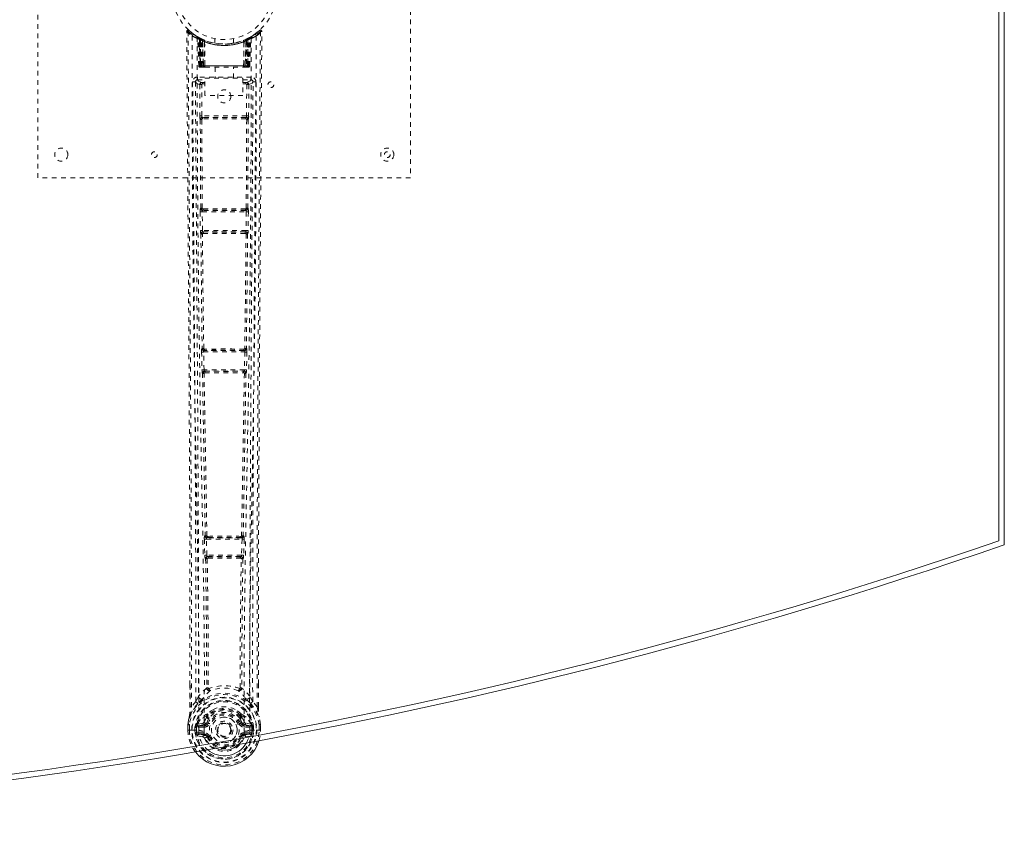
# Model space of a CAD drawing. Header units: inches. Extents: x 10.3 to 81.8, y 19.7 to 55.5.
# Tile 3 of 4: x 60.7 to 81.8, y 19.7 to 37. Entities that reach past the tile are written whole.
import ezdxf

# ---------------------------------------------------------------- set-up
doc = ezdxf.new("R2010")
doc.units = ezdxf.units.IN
doc.header["$MEASUREMENT"] = 0
doc.linetypes.add('SLD-Dashed', pattern=[0.075, 0.05, -0.025])
doc.linetypes.add('SLD-Solid', pattern=[0])

msp = doc.modelspace()

# ---------------------------------------------------------------- linework, layer by layer
at = {"color": 7, "linetype": 'SLD-Solid', "lineweight": 15}
for p, q in [((81.683, 25.796), (81.683, 49.378)), ((81.683, 49.378), (81.683, 25.796)), ((81.802, 49.462), (81.802, 25.712))]:
    msp.add_line(p, q, dxfattribs=at)
at = {"color": 7, "linetype": 'SLD-Dashed', "lineweight": 0}
for p, q in [((61.052, 33.587), (61.052, 41.587)), ((69.052, 41.587), (69.052, 33.587)), ((64.483, 36.614), (64.469, 36.622)), ((64.488, 36.609), (64.475, 36.617)), ((64.497, 36.589), (64.484, 36.597)), ((64.505, 35.991), (64.484, 36.597)), ((64.518, 35.991), (64.497, 36.589)), ((64.567, 36.569), (64.501, 36.603)), ((64.584, 36.543), (64.516, 36.578)), ((64.537, 35.991), (64.516, 36.578)), ((64.517, 36.581), (64.537, 35.988)), ((64.852, 36.576), (64.852, 36.48)), ((65.252, 36.48), (65.252, 36.576)), ((65.587, 36.578), (65.519, 36.543)), ((65.602, 36.603), (65.536, 36.569)), ((65.564, 35.987), (65.586, 36.581)), ((65.566, 35.991), (65.587, 36.578)), ((65.585, 35.991), (65.606, 36.589)), ((65.698, 36.663), (65.595, 36.6)), ((65.598, 35.991), (65.619, 36.597)), ((65.619, 36.597), (65.606, 36.589)), ((65.634, 36.622), (65.62, 36.614)), ((65.808, 36.751), (65.707, 36.67)), ((65.859, 36.729), (65.829, 36.729)), ((64.543, 36.548), (64.556, 36.574)), ((64.543, 36.548), (64.544, 35.991)), ((64.544, 35.991), (64.545, 36.548)), ((64.545, 36.548), (64.558, 36.573)), ((64.557, 36.542), (64.569, 36.568)), ((64.557, 35.991), (64.557, 36.542)), ((64.569, 36.568), (64.567, 36.569)), ((64.576, 35.991), (64.576, 36.533)), ((64.584, 36.543), (64.586, 36.542)), ((64.603, 35.991), (64.584, 36.543)), ((64.586, 36.542), (64.605, 35.991)), ((64.589, 36.559), (64.587, 36.56)), ((64.631, 36.513), (64.627, 36.515)), ((64.633, 35.991), (64.627, 36.515)), ((64.634, 36.54), (64.63, 36.542)), ((64.631, 36.513), (64.635, 35.991)), ((65.468, 35.991), (65.473, 36.513)), ((65.474, 36.542), (65.469, 36.54)), ((65.476, 36.515), (65.471, 35.991)), ((65.476, 36.515), (65.473, 36.513)), ((65.498, 35.991), (65.517, 36.542)), ((65.519, 36.543), (65.5, 35.991)), ((65.516, 36.56), (65.514, 36.559)), ((65.517, 36.542), (65.519, 36.543)), ((65.528, 36.533), (65.527, 35.991)), ((65.532, 36.567), (65.534, 36.568)), ((65.536, 36.569), (65.534, 36.568)), ((65.545, 36.573), (65.558, 36.548)), ((65.546, 35.991), (65.546, 36.542)), ((65.547, 36.574), (65.56, 36.548)), ((65.558, 36.548), (65.559, 35.991)), ((65.559, 35.991), (65.56, 36.548)), ((64.505, 35.991), (64.518, 35.991)), ((64.532, 35.963), (64.536, 35.962)), ((64.537, 35.991), (64.603, 35.991)), ((64.537, 35.962), (64.537, 35.962)), ((65.559, 35.991), (64.544, 35.991)), ((64.548, 35.962), (64.558, 35.962)), ((64.557, 35.991), (65.545, 35.991)), ((64.567, 35.962), (64.621, 35.962)), ((64.576, 35.991), (64.576, 35.991)), ((65.527, 35.991), (64.576, 35.991)), ((64.605, 35.991), (64.603, 35.991)), ((64.633, 35.991), (64.635, 35.991)), ((64.635, 35.991), (65.468, 35.991)), ((64.635, 35.962), (64.642, 35.962)), ((64.642, 35.962), (65.461, 35.962)), ((64.857, 35.962), (64.857, 35.73)), ((65.247, 35.73), (65.247, 35.962)), ((65.461, 35.962), (65.468, 35.962)), ((65.468, 35.991), (65.471, 35.991)), ((65.482, 35.962), (65.537, 35.962)), ((65.5, 35.991), (65.498, 35.991)), ((65.5, 35.991), (65.566, 35.991)), ((65.545, 35.964), (65.545, 35.991)), ((65.545, 35.962), (65.555, 35.962)), ((65.585, 35.991), (65.598, 35.991)), ((64.477, 35.753), (64.477, 35.693)), ((65.626, 35.753), (64.477, 35.753)), ((65.626, 35.693), (65.626, 35.753)), ((64.433, 35.655), (64.433, 35.645)), ((64.433, 35.645), (64.433, 35.644)), ((64.477, 35.693), (64.637, 35.693)), ((64.525, 35.59), (64.569, 35.591)), ((64.525, 35.59), (64.528, 34.917)), ((64.572, 34.917), (64.569, 35.591)), ((64.585, 35.605), (64.585, 35.635)), ((64.637, 35.635), (64.585, 35.635)), ((64.637, 35.605), (64.585, 35.605)), ((64.637, 35.358), (64.637, 35.73)), ((64.637, 35.73), (65.449, 35.73)), ((65.449, 35.73), (65.449, 35.358)), ((65.449, 35.693), (65.626, 35.693)), ((65.518, 35.635), (65.449, 35.635)), ((65.518, 35.605), (65.449, 35.605)), ((65.518, 35.605), (65.518, 35.635)), ((65.534, 35.591), (65.531, 34.917)), ((65.579, 35.59), (65.575, 34.917)), ((65.67, 35.645), (65.67, 35.655)), ((65.671, 35.644), (65.67, 35.645)), ((65.449, 35.358), (64.637, 35.358)), ((65.531, 34.917), (64.572, 34.917)), ((64.581, 34.886), (64.58, 34.887)), ((65.523, 34.887), (64.58, 34.887)), ((65.523, 34.887), (65.522, 34.886)), ((64.536, 34.842), (64.537, 34.841)), ((64.537, 34.841), (64.546, 32.936)), ((64.579, 32.935), (64.57, 34.84)), ((65.533, 34.84), (65.524, 32.935)), ((65.566, 34.841), (65.557, 32.936)), ((65.566, 34.841), (65.567, 34.842)), ((69.052, 33.587), (61.052, 33.587)), ((64.534, 32.859), (64.539, 32.46)), ((64.546, 32.936), (64.541, 32.934)), ((64.579, 32.859), (65.524, 32.859)), ((64.584, 32.461), (64.579, 32.859)), ((64.586, 32.889), (64.591, 32.892)), ((65.517, 32.889), (64.586, 32.889)), ((64.595, 32.921), (64.596, 32.921)), ((65.508, 32.921), (65.508, 32.921)), ((65.513, 32.892), (65.517, 32.889)), ((65.524, 32.859), (65.519, 32.461)), ((65.562, 32.934), (65.557, 32.936)), ((65.569, 32.859), (65.564, 32.46)), ((64.539, 32.46), (64.54, 32.432)), ((64.548, 32.385), (64.55, 32.384)), ((65.519, 32.461), (64.584, 32.461)), ((64.595, 32.43), (64.592, 32.431)), ((64.592, 32.431), (65.511, 32.431)), ((65.511, 32.431), (65.508, 32.43)), ((65.553, 32.384), (65.555, 32.385)), ((65.564, 32.46), (65.563, 32.432)), ((64.565, 29.85), (64.573, 29.469)), ((64.577, 29.928), (64.571, 29.925)), ((64.609, 29.851), (65.494, 29.851)), ((64.618, 29.47), (64.609, 29.851)), ((64.616, 29.881), (64.622, 29.884)), ((65.487, 29.881), (64.616, 29.881)), ((64.627, 29.912), (64.627, 29.912)), ((65.476, 29.912), (65.476, 29.912)), ((65.481, 29.884), (65.487, 29.881)), ((65.494, 29.851), (65.485, 29.47)), ((65.532, 29.925), (65.526, 29.928)), ((65.538, 29.85), (65.53, 29.469)), ((64.573, 29.469), (64.574, 29.441)), ((64.583, 29.394), (64.585, 29.393)), ((65.485, 29.47), (64.618, 29.47)), ((64.63, 29.439), (64.627, 29.44)), ((64.627, 29.44), (65.476, 29.44)), ((65.476, 29.44), (65.473, 29.439)), ((65.518, 29.393), (65.52, 29.394)), ((65.53, 29.469), (65.529, 29.441)), ((64.624, 25.83), (64.635, 25.488)), ((64.644, 25.909), (64.632, 25.905)), ((64.669, 25.831), (65.434, 25.831)), ((64.679, 25.489), (64.669, 25.831)), ((64.677, 25.861), (64.689, 25.865)), ((65.427, 25.861), (64.677, 25.861)), ((65.415, 25.865), (65.427, 25.861)), ((65.434, 25.831), (65.424, 25.489)), ((65.459, 25.909), (65.471, 25.905)), ((65.479, 25.83), (65.468, 25.488)), ((64.635, 25.488), (64.636, 25.46)), ((64.648, 25.413), (64.652, 25.411)), ((65.424, 25.489), (64.679, 25.489)), ((64.696, 25.458), (64.692, 25.459)), ((64.692, 25.459), (65.411, 25.459)), ((65.411, 25.459), (65.407, 25.458)), ((65.451, 25.411), (65.455, 25.413)), ((65.468, 25.488), (65.467, 25.46)), ((64.315, 22.231), (64.315, 22.697)), ((64.673, 22.636), (64.673, 22.636)), ((64.71, 22.639), (64.71, 22.638)), ((65.393, 22.638), (65.393, 22.639)), ((65.431, 22.636), (65.43, 22.636)), ((65.788, 22.231), (65.788, 22.723)), ((64.501, 22.459), (64.441, 22.347)), ((65.662, 22.347), (65.602, 22.459)), ((64.441, 22.347), (64.345, 22.232)), ((65.758, 22.232), (65.662, 22.347)), ((64.674, 22.041), (64.673, 22.012)), ((64.68, 22.067), (64.691, 22.085)), ((64.697, 22.037), (64.697, 22.008)), ((65.406, 22.008), (65.406, 22.037)), ((65.412, 22.085), (65.424, 22.067)), ((65.429, 22.041), (65.43, 22.012)), ((64.272, 21.733), (64.273, 21.85)), ((64.273, 21.85), (64.272, 21.732)), ((64.273, 21.854), (64.273, 21.85)), ((64.302, 21.85), (64.302, 21.733)), ((64.423, 21.807), (64.453, 21.805)), ((64.423, 21.806), (64.423, 21.807)), ((64.423, 21.733), (64.423, 21.806)), ((64.453, 21.805), (64.459, 21.825)), ((64.453, 21.804), (64.453, 21.733)), ((64.459, 21.81), (64.458, 21.733)), ((64.459, 21.825), (64.459, 21.81)), ((64.468, 21.851), (64.465, 21.848)), ((64.468, 21.851), (64.478, 21.862)), ((64.593, 21.883), (64.478, 21.862)), ((64.478, 21.862), (64.478, 21.862)), ((64.478, 21.862), (64.478, 21.862)), ((64.494, 21.829), (64.623, 21.854)), ((64.494, 21.829), (64.494, 21.799)), ((64.623, 21.829), (64.494, 21.829)), ((64.623, 21.799), (64.494, 21.799)), ((64.623, 21.854), (64.623, 21.829)), ((64.623, 21.799), (64.623, 21.829)), ((64.678, 21.895), (64.705, 21.884)), ((65.398, 21.884), (65.425, 21.895)), ((65.48, 21.854), (65.61, 21.829)), ((65.48, 21.854), (65.48, 21.829)), ((65.61, 21.829), (65.48, 21.829)), ((65.48, 21.799), (65.48, 21.829)), ((65.61, 21.799), (65.48, 21.799)), ((65.625, 21.862), (65.51, 21.883)), ((65.61, 21.799), (65.61, 21.829)), ((65.625, 21.862), (65.636, 21.851)), ((65.638, 21.848), (65.636, 21.851)), ((65.644, 21.825), (65.645, 21.81)), ((65.65, 21.805), (65.644, 21.825)), ((65.645, 21.81), (65.645, 21.733)), ((65.65, 21.805), (65.68, 21.807)), ((65.65, 21.733), (65.65, 21.804)), ((65.68, 21.807), (65.68, 21.806)), ((65.68, 21.806), (65.68, 21.734)), ((65.802, 21.733), (65.801, 21.85)), ((65.801, 21.85), (65.83, 21.85)), ((65.83, 21.85), (65.83, 21.854)), ((65.831, 21.733), (65.83, 21.85)), ((65.831, 21.732), (65.831, 21.85)), ((64.272, 21.733), (64.276, 21.733)), ((64.276, 21.733), (64.329, 21.733)), ((64.329, 21.733), (64.352, 21.733)), ((64.352, 21.733), (64.355, 21.733)), ((64.355, 21.733), (64.503, 21.733)), ((64.458, 21.733), (64.453, 21.733)), ((64.476, 21.611), (64.595, 21.587)), ((64.506, 21.677), (64.506, 21.647)), ((64.506, 21.677), (64.623, 21.677)), ((64.623, 21.627), (64.506, 21.647)), ((64.506, 21.647), (64.623, 21.647)), ((64.623, 21.677), (64.623, 21.647)), ((64.623, 21.627), (64.623, 21.647)), ((64.705, 21.593), (64.683, 21.583)), ((65.42, 21.583), (65.398, 21.593)), ((65.42, 21.583), (65.475, 21.56)), ((65.48, 21.677), (65.48, 21.647)), ((65.48, 21.677), (65.597, 21.677)), ((65.597, 21.647), (65.48, 21.627)), ((65.48, 21.627), (65.48, 21.647)), ((65.48, 21.647), (65.597, 21.647)), ((65.508, 21.587), (65.627, 21.611)), ((65.597, 21.647), (65.597, 21.677)), ((65.6, 21.733), (65.748, 21.733)), ((65.645, 21.733), (65.65, 21.733)), ((65.748, 21.733), (65.751, 21.733)), ((65.751, 21.733), (65.774, 21.733)), ((65.774, 21.733), (65.827, 21.733)), ((65.831, 21.733), (65.802, 21.733)), ((65.827, 21.733), (65.831, 21.733))]:
    msp.add_line(p, q, dxfattribs=at)
at = {"color": 7, "linetype": 'SLD-Dashed', "lineweight": 0, "flags": 128}
for points in [[(64.293, 36.749), (64.286, 36.753), (64.278, 36.755), (64.27, 36.756), (64.262, 36.754), (64.255, 36.751), (64.25, 36.746), (64.246, 36.739), (64.245, 36.731)], [(64.315, 22.697), (64.314, 25.855), (64.296, 29.479), (64.271, 33.104), (64.245, 36.729)], [(64.245, 36.729), (64.245, 36.728), (64.247, 36.729), (64.253, 36.729), (64.263, 36.729), (64.269, 36.729), (64.275, 36.729)], [(64.345, 22.232), (64.347, 23.082), (64.348, 23.971), (64.347, 24.9), (64.344, 25.866), (64.341, 26.657), (64.338, 27.288), (64.335, 27.961), (64.331, 28.678), (64.33, 28.875), (64.328, 29.074), (64.327, 29.277), (64.326, 29.481), (64.325, 29.599), (64.323, 29.848), (64.322, 30.12), (64.319, 30.554), (64.315, 31.036), (64.312, 31.566), (64.307, 32.143), (64.305, 32.531), (64.302, 32.937), (64.299, 33.384), (64.295, 33.828), (64.292, 34.243), (64.289, 34.733), (64.286, 35.178), (64.283, 35.578), (64.28, 35.934), (64.278, 36.244), (64.276, 36.509), (64.275, 36.729)], [(64.363, 36.635), (64.365, 34.54), (64.376, 32.445), (64.398, 30.352), (64.431, 28.262), (64.454, 26.951), (64.478, 25.641), (64.498, 24.334), (64.508, 23.031), (64.504, 21.733)], [(64.621, 21.709), (64.626, 23.182), (64.612, 24.661), (64.586, 26.144), (64.557, 27.631), (64.53, 29.119), (64.502, 30.982), (64.483, 32.847), (64.473, 34.713), (64.472, 36.579)], [(64.506, 36.601), (64.499, 36.601), (64.494, 36.597), (64.489, 36.592)], [(64.555, 36.572), (64.548, 36.578), (64.54, 36.583)], [(65.631, 36.579), (65.63, 34.713), (65.62, 32.847), (65.602, 30.982), (65.574, 29.119), (65.546, 27.631), (65.517, 26.144), (65.492, 24.661), (65.477, 23.182), (65.482, 21.709)], [(65.563, 36.583), (65.555, 36.578), (65.548, 36.572)], [(65.74, 36.635), (65.738, 34.54), (65.727, 32.445), (65.705, 30.352), (65.672, 28.262), (65.649, 26.951), (65.625, 25.641), (65.606, 24.334), (65.595, 23.031), (65.599, 21.733)], [(65.758, 22.232), (65.756, 22.926), (65.755, 23.654), (65.756, 24.415), (65.757, 25.21), (65.759, 25.994), (65.762, 26.663), (65.765, 27.296), (65.768, 27.97), (65.772, 28.684), (65.774, 28.879), (65.775, 29.078), (65.776, 29.279), (65.777, 29.481), (65.778, 29.597), (65.78, 29.842), (65.781, 30.112), (65.784, 30.543), (65.788, 31.024), (65.791, 31.555), (65.796, 32.135), (65.798, 32.525), (65.801, 32.935), (65.804, 33.341), (65.807, 33.723), (65.81, 34.09), (65.814, 34.71), (65.818, 35.284), (65.822, 35.812), (65.825, 36.294), (65.829, 36.729)], [(65.788, 22.723), (65.789, 25.855), (65.807, 29.479), (65.833, 33.104), (65.859, 36.729)], [(64.63, 36.542), (64.631, 36.541), (64.632, 36.539), (64.632, 36.536), (64.632, 36.533), (64.631, 36.529), (64.63, 36.524), (64.629, 36.52), (64.627, 36.515)], [(65.249, 36.48), (65.25, 36.48), (65.232, 36.477), (65.195, 36.471), (65.14, 36.466), (65.076, 36.462), (65.052, 36.462)], [(65.289, 36.486), (65.268, 36.481), (65.266, 36.48)], [(65.474, 36.542), (65.473, 36.541), (65.472, 36.539), (65.471, 36.536), (65.471, 36.533), (65.472, 36.529), (65.473, 36.525), (65.474, 36.52), (65.476, 36.515)], [(64.544, 35.991), (64.529, 35.991), (64.516, 35.991), (64.508, 35.991), (64.505, 35.991)], [(64.518, 35.991), (64.522, 35.991), (64.53, 35.991), (64.543, 35.991), (64.557, 35.991)], [(64.576, 35.991), (64.568, 35.991), (64.56, 35.991), (64.553, 35.991), (64.547, 35.991), (64.542, 35.991), (64.539, 35.991), (64.537, 35.991), (64.537, 35.991)], [(64.605, 35.991), (64.608, 35.991), (64.614, 35.991), (64.622, 35.991), (64.633, 35.991)], [(64.642, 35.962), (64.64, 35.963), (64.638, 35.964), (64.637, 35.967), (64.635, 35.971), (64.634, 35.975), (64.633, 35.98), (64.633, 35.985), (64.633, 35.991)], [(65.471, 35.991), (65.47, 35.985), (65.47, 35.98), (65.469, 35.975), (65.468, 35.971), (65.466, 35.967), (65.465, 35.964), (65.463, 35.963), (65.461, 35.962)], [(65.471, 35.991), (65.481, 35.991), (65.489, 35.991), (65.495, 35.991), (65.498, 35.991)], [(65.566, 35.991), (65.566, 35.991), (65.564, 35.991), (65.561, 35.991), (65.556, 35.991), (65.55, 35.991), (65.543, 35.991), (65.535, 35.991), (65.527, 35.991)], [(65.546, 35.991), (65.56, 35.991), (65.573, 35.991), (65.581, 35.991), (65.585, 35.991)], [(65.598, 35.991), (65.595, 35.991), (65.587, 35.991), (65.574, 35.991), (65.559, 35.991)], [(65.565, 35.983), (65.566, 35.985), (65.567, 35.991)], [(64.372, 35.647), (64.377, 35.019), (64.381, 34.357), (64.383, 34.088), (64.385, 33.881), (64.386, 33.689), (64.388, 33.467), (64.39, 33.208), (64.392, 32.917), (64.394, 32.594), (64.397, 32.244), (64.399, 31.919), (64.401, 31.619), (64.403, 31.345), (64.407, 30.775), (64.412, 30.118), (64.417, 29.461), (64.421, 28.842), (64.425, 28.162), (64.432, 27.011), (64.437, 25.847), (64.441, 24.665), (64.442, 23.503), (64.441, 22.347)], [(64.432, 35.648), (64.455, 35.619), (64.525, 35.591)], [(64.432, 35.648), (64.456, 32.35), (64.479, 29.052), (64.497, 25.755), (64.501, 22.459)], [(64.569, 35.636), (64.5, 35.664), (64.477, 35.693)], [(64.569, 35.636), (64.558, 35.634), (64.549, 35.63), (64.543, 35.623), (64.541, 35.615), (64.543, 35.607), (64.549, 35.599), (64.558, 35.594), (64.569, 35.591)], [(65.626, 35.693), (65.603, 35.664), (65.534, 35.636)], [(65.534, 35.591), (65.545, 35.594), (65.554, 35.599), (65.56, 35.607), (65.562, 35.615), (65.56, 35.623), (65.554, 35.63), (65.545, 35.634), (65.534, 35.636)], [(65.579, 35.59), (65.577, 35.59), (65.574, 35.591), (65.569, 35.591), (65.564, 35.591), (65.557, 35.591), (65.55, 35.591), (65.542, 35.591), (65.534, 35.591)], [(65.579, 35.591), (65.648, 35.619), (65.669, 35.645)], [(65.602, 22.459), (65.606, 25.755), (65.624, 29.052), (65.647, 32.35), (65.671, 35.648)], [(65.662, 22.347), (65.661, 23.575), (65.663, 24.806), (65.667, 26.05), (65.673, 27.31), (65.68, 28.524), (65.688, 29.738), (65.69, 29.911), (65.691, 30.089), (65.692, 30.271), (65.693, 30.458), (65.695, 30.65), (65.696, 30.776), (65.697, 30.991), (65.699, 31.233), (65.701, 31.503), (65.703, 31.822), (65.706, 32.173), (65.709, 32.555), (65.711, 32.913), (65.714, 33.231), (65.715, 33.494), (65.717, 33.723), (65.719, 33.918), (65.719, 34.008), (65.72, 34.142), (65.721, 34.275), (65.722, 34.407), (65.723, 34.538), (65.727, 35.105), (65.731, 35.647)], [(64.572, 34.917), (64.564, 34.917), (64.556, 34.917), (64.549, 34.917), (64.542, 34.917), (64.537, 34.917), (64.532, 34.917), (64.529, 34.917), (64.528, 34.917)], [(64.581, 34.886), (64.571, 34.885), (64.563, 34.881), (64.556, 34.875), (64.553, 34.868), (64.552, 34.86), (64.556, 34.852), (64.562, 34.846), (64.57, 34.84)], [(65.508, 34.886), (65.397, 34.886), (65.284, 34.886), (65.171, 34.886), (65.058, 34.886), (64.931, 34.886), (64.804, 34.886), (64.695, 34.886), (64.595, 34.886)], [(65.533, 34.84), (65.542, 34.845), (65.548, 34.852), (65.551, 34.86), (65.55, 34.868), (65.547, 34.875), (65.541, 34.881), (65.532, 34.885), (65.522, 34.886)], [(65.575, 34.917), (65.574, 34.917), (65.571, 34.917), (65.566, 34.917), (65.561, 34.917), (65.554, 34.917), (65.547, 34.917), (65.539, 34.917), (65.531, 34.917)], [(65.515, 34.855), (65.285, 34.855), (65.052, 34.855), (64.818, 34.855), (64.588, 34.855)], [(64.579, 32.859), (64.571, 32.859), (64.563, 32.859), (64.556, 32.859), (64.549, 32.859), (64.543, 32.859), (64.539, 32.859), (64.536, 32.859), (64.534, 32.859)], [(64.579, 32.935), (64.571, 32.93), (64.565, 32.923), (64.562, 32.916), (64.563, 32.909), (64.566, 32.902), (64.572, 32.896), (64.581, 32.893), (64.591, 32.892)], [(65.513, 32.892), (65.522, 32.893), (65.531, 32.896), (65.537, 32.902), (65.541, 32.909), (65.541, 32.916), (65.538, 32.923), (65.532, 32.93), (65.524, 32.935)], [(65.569, 32.859), (65.567, 32.859), (65.564, 32.859), (65.56, 32.859), (65.554, 32.859), (65.548, 32.859), (65.54, 32.859), (65.532, 32.859), (65.524, 32.859)], [(64.584, 32.461), (64.568, 32.461), (64.554, 32.46), (64.543, 32.46), (64.539, 32.46)], [(64.55, 32.384), (64.562, 31.156), (64.577, 29.928)], [(64.595, 32.43), (64.584, 32.428), (64.576, 32.424), (64.569, 32.419), (64.565, 32.411), (64.565, 32.403), (64.568, 32.395), (64.574, 32.388), (64.583, 32.383)], [(64.611, 29.926), (64.595, 31.154), (64.583, 32.383)], [(65.52, 32.383), (65.508, 31.154), (65.492, 29.926)], [(65.52, 32.383), (65.529, 32.388), (65.535, 32.395), (65.538, 32.403), (65.538, 32.411), (65.534, 32.419), (65.528, 32.424), (65.519, 32.428), (65.508, 32.43)], [(65.564, 32.46), (65.562, 32.46), (65.559, 32.46), (65.555, 32.46), (65.549, 32.46), (65.543, 32.46), (65.535, 32.461), (65.527, 32.461), (65.519, 32.461)], [(65.553, 32.384), (65.541, 31.156), (65.526, 29.928)], [(64.609, 29.851), (64.601, 29.85), (64.593, 29.85), (64.586, 29.85), (64.579, 29.85), (64.574, 29.85), (64.569, 29.85), (64.566, 29.85), (64.565, 29.85)], [(64.611, 29.926), (64.603, 29.921), (64.597, 29.915), (64.594, 29.907), (64.594, 29.9), (64.598, 29.894), (64.604, 29.888), (64.612, 29.885), (64.622, 29.884)], [(65.481, 29.884), (65.491, 29.885), (65.499, 29.888), (65.505, 29.894), (65.509, 29.9), (65.509, 29.907), (65.506, 29.915), (65.5, 29.921), (65.492, 29.926)], [(65.538, 29.85), (65.537, 29.85), (65.534, 29.85), (65.529, 29.85), (65.524, 29.85), (65.517, 29.85), (65.51, 29.85), (65.502, 29.85), (65.494, 29.851)], [(64.618, 29.47), (64.602, 29.469), (64.588, 29.469), (64.577, 29.469), (64.573, 29.469)], [(64.585, 29.393), (64.614, 27.649), (64.644, 25.909)], [(64.63, 29.439), (64.619, 29.437), (64.61, 29.433), (64.604, 29.427), (64.6, 29.419), (64.6, 29.411), (64.604, 29.403), (64.61, 29.396), (64.619, 29.39)], [(64.618, 29.47), (64.619, 29.458), (64.621, 29.449), (64.624, 29.442), (64.627, 29.44), (64.627, 29.44)], [(64.679, 25.905), (64.649, 27.646), (64.619, 29.39)], [(65.484, 29.39), (65.455, 27.646), (65.424, 25.905)], [(65.518, 29.393), (65.489, 27.649), (65.459, 25.909)], [(65.484, 29.39), (65.493, 29.396), (65.499, 29.403), (65.503, 29.411), (65.503, 29.419), (65.499, 29.427), (65.493, 29.433), (65.484, 29.437), (65.473, 29.439)], [(65.53, 29.469), (65.529, 29.469), (65.526, 29.469), (65.521, 29.469), (65.516, 29.469), (65.509, 29.469), (65.502, 29.469), (65.494, 29.469), (65.485, 29.47)], [(64.669, 25.831), (64.661, 25.831), (64.653, 25.831), (64.646, 25.83), (64.639, 25.83), (64.634, 25.83), (64.629, 25.83), (64.626, 25.83), (64.624, 25.83)], [(64.679, 25.905), (64.671, 25.901), (64.666, 25.895), (64.662, 25.888), (64.662, 25.881), (64.665, 25.875), (64.671, 25.87), (64.679, 25.867), (64.689, 25.865)], [(64.677, 25.861), (64.673, 25.859), (64.67, 25.852), (64.669, 25.847), (64.669, 25.842), (64.668, 25.837), (64.669, 25.831)], [(65.415, 25.865), (65.424, 25.867), (65.432, 25.87), (65.438, 25.875), (65.441, 25.881), (65.441, 25.888), (65.438, 25.895), (65.432, 25.901), (65.424, 25.905)], [(65.434, 25.831), (65.435, 25.837), (65.435, 25.842), (65.434, 25.847), (65.433, 25.852), (65.43, 25.859), (65.427, 25.861)], [(65.479, 25.83), (65.477, 25.83), (65.474, 25.83), (65.469, 25.83), (65.464, 25.83), (65.457, 25.83), (65.45, 25.831), (65.442, 25.831), (65.434, 25.831)], [(64.679, 25.489), (64.671, 25.489), (64.664, 25.489), (64.656, 25.488), (64.65, 25.488), (64.644, 25.488), (64.64, 25.488), (64.637, 25.488), (64.635, 25.488)], [(64.652, 25.411), (64.669, 24.026), (64.675, 22.644)], [(64.696, 25.458), (64.686, 25.456), (64.677, 25.452), (64.67, 25.446), (64.667, 25.437), (64.667, 25.429), (64.671, 25.42), (64.678, 25.413), (64.687, 25.408)], [(64.679, 25.489), (64.68, 25.483), (64.681, 25.478), (64.684, 25.468), (64.688, 25.462), (64.692, 25.459), (64.692, 25.459), (64.692, 25.459)], [(64.687, 25.408), (64.705, 24.021), (64.71, 22.639)], [(65.393, 22.639), (65.398, 24.021), (65.416, 25.408)], [(65.416, 25.408), (65.425, 25.413), (65.432, 25.42), (65.436, 25.429), (65.436, 25.437), (65.433, 25.446), (65.426, 25.452), (65.417, 25.456), (65.407, 25.458)], [(65.411, 25.459), (65.411, 25.459), (65.411, 25.459), (65.411, 25.459), (65.413, 25.46), (65.415, 25.462), (65.419, 25.468), (65.422, 25.478), (65.423, 25.483), (65.424, 25.489)], [(65.468, 25.488), (65.467, 25.488), (65.463, 25.488), (65.459, 25.488), (65.453, 25.488), (65.447, 25.488), (65.44, 25.489), (65.432, 25.489), (65.424, 25.489)], [(65.451, 25.411), (65.434, 24.026), (65.428, 22.644)], [(64.318, 22.698), (64.318, 22.514), (64.317, 22.232)], [(64.673, 22.636), (64.58, 22.553), (64.501, 22.459)], [(64.673, 22.636), (64.675, 22.625), (64.679, 22.617), (64.685, 22.61), (64.693, 22.607), (64.701, 22.608), (64.709, 22.612), (64.716, 22.619), (64.72, 22.628)], [(64.71, 22.638), (64.71, 22.637), (64.711, 22.635), (64.714, 22.632), (64.72, 22.628)], [(65.383, 22.628), (65.389, 22.632), (65.392, 22.635), (65.393, 22.637), (65.393, 22.638)], [(65.383, 22.628), (65.387, 22.619), (65.394, 22.612), (65.402, 22.608), (65.41, 22.607), (65.418, 22.61), (65.424, 22.617), (65.428, 22.625), (65.43, 22.636)], [(65.602, 22.459), (65.523, 22.553), (65.431, 22.636)], [(65.786, 22.232), (65.785, 22.512), (65.785, 22.723)], [(64.483, 22.307), (64.383, 22.183), (64.303, 22.029)], [(64.345, 22.232), (64.338, 22.232), (64.332, 22.232), (64.326, 22.232), (64.322, 22.232), (64.319, 22.232), (64.316, 22.231), (64.315, 22.231), (64.315, 22.231)], [(64.594, 22.41), (64.588, 22.404), (64.579, 22.395)], [(65.524, 22.395), (65.515, 22.404), (65.509, 22.41)], [(65.62, 22.307), (65.72, 22.184), (65.8, 22.029)], [(65.788, 22.231), (65.788, 22.231), (65.787, 22.231), (65.784, 22.232), (65.781, 22.232), (65.777, 22.232), (65.771, 22.232), (65.765, 22.232), (65.758, 22.232)], [(64.303, 22.029), (64.286, 21.951), (64.273, 21.854)], [(64.273, 21.85), (64.286, 21.944), (64.301, 22.018)], [(64.303, 22.029), (64.301, 22.023), (64.301, 22.018)], [(64.673, 22.012), (64.646, 21.965), (64.621, 21.906)], [(64.726, 21.994), (64.701, 21.95), (64.678, 21.895)], [(64.82, 22.176), (64.768, 22.148), (64.691, 22.085)], [(65.412, 22.085), (65.336, 22.148), (65.283, 22.176)], [(65.43, 22.012), (65.457, 21.965), (65.482, 21.906)], [(65.802, 22.018), (65.802, 22.023), (65.8, 22.029)], [(65.83, 21.854), (65.819, 21.941), (65.8, 22.029)], [(65.83, 21.85), (65.818, 21.944), (65.802, 22.018)], [(64.273, 21.85), (64.272, 21.85), (64.273, 21.85)], [(64.273, 21.854), (64.274, 21.854), (64.276, 21.854), (64.279, 21.853), (64.282, 21.853), (64.287, 21.852), (64.292, 21.851), (64.297, 21.851), (64.302, 21.85)], [(64.453, 21.805), (64.453, 21.805), (64.453, 21.805)], [(64.494, 21.799), (64.475, 21.802), (64.459, 21.81)], [(64.621, 21.906), (64.607, 21.889), (64.593, 21.883)], [(64.732, 21.872), (64.727, 21.874), (64.722, 21.876), (64.717, 21.878), (64.713, 21.88), (64.71, 21.882), (64.707, 21.883), (64.706, 21.883), (64.705, 21.884)], [(65.371, 21.872), (65.376, 21.874), (65.381, 21.876), (65.386, 21.878), (65.39, 21.88), (65.393, 21.882), (65.396, 21.883), (65.398, 21.883), (65.398, 21.884)], [(65.482, 21.906), (65.496, 21.889), (65.51, 21.883)], [(65.645, 21.81), (65.628, 21.802), (65.61, 21.799)], [(65.65, 21.805), (65.65, 21.805), (65.65, 21.805)], [(65.83, 21.854), (65.829, 21.854), (65.827, 21.854), (65.825, 21.853), (65.821, 21.853), (65.816, 21.852), (65.812, 21.851), (65.806, 21.851), (65.801, 21.85)], [(65.83, 21.85), (65.831, 21.85), (65.83, 21.85)], [(64.272, 21.733), (64.272, 21.733), (64.272, 21.733)], [(64.453, 21.733), (64.449, 21.733), (64.443, 21.733), (64.433, 21.733), (64.423, 21.733)], [(64.463, 21.66), (64.483, 21.673), (64.506, 21.677)], [(64.732, 21.604), (64.727, 21.602), (64.722, 21.6), (64.717, 21.598), (64.713, 21.596), (64.71, 21.595), (64.707, 21.594), (64.706, 21.593), (64.705, 21.593)], [(65.371, 21.604), (65.376, 21.602), (65.381, 21.6), (65.386, 21.598), (65.39, 21.596), (65.393, 21.595), (65.396, 21.594), (65.398, 21.593), (65.398, 21.593)], [(65.597, 21.677), (65.62, 21.673), (65.64, 21.66)], [(65.831, 21.733), (65.831, 21.733), (65.831, 21.733)]]:
    msp.add_lwpolyline(points, dxfattribs=at)
at = {"color": 7, "linetype": 'SLD-Dashed', "lineweight": 0}
for centre, radius in [((65.052, 37.587), 1.125), ((65.052, 37.587), 1.03), ((66.052, 35.587), 0.0625), ((65.052, 35.337), 0.141), ((61.552, 34.087), 0.141), ((63.552, 34.087), 0.0625), ((68.552, 34.087), 0.141), ((68.552, 34.087), 0.0625), ((65.052, 21.738), 0.7), ((65.052, 21.738), 0.69), ((65.052, 21.738), 0.623), ((65.052, 21.738), 0.32), ((65.052, 21.738), 0.275), ((65.052, 21.738), 0.188), ((65.052, 21.738), 0.156), ((65.052, 21.738), 0.142), ((65.052, 21.738), 0.14), ((65.052, 21.738), 0.138)]:
    msp.add_circle(centre, radius, dxfattribs=at)
for centre, radius, start, end in [((64.275, 36.729), 0.03, 47.8365, 180.4026), ((65.04, 37.614), 1.19, 228.0518, 235.3491), ((63.123, 37.793), 1.568, 317.2586, 318.3545), ((65.052, 37.587), 1.157, 227.826, 312.172), ((65.043, 37.576), 1.113, 227.9438, 235.3787), ((64.394, 36.635), 0.03, 55.9248, 179.6919), ((65.036, 37.818), 1.36, 240.3926, 245.5386), ((65.051, 37.587), 1.127, 235.3376, 240.4669), ((64.454, 36.596), 0.03, 1.9812, 58.9007), ((64.513, 36.567), 0.043, 114.1912, 162.9856), ((65.052, 37.619), 1.19, 240.8755, 299.1245), ((64.822, 37.189), 0.668, 239.3362, 241.6768), ((64.468, 36.588), 0.0299, 1.9025, 59.6843), ((65.004, 37.503), 1.031, 239.6515, 242.7009), ((65.046, 37.227), 0.844, 228.2451, 233.4671), ((65.052, 37.587), 1.128, 240.4664, 299.5336), ((65.027, 37.2), 0.809, 229.0568, 234.4286), ((64.486, 36.577), 0.0299, 1.8046, 60.7358), ((65.054, 37.592), 1.133, 240.7798, 245.6805), ((64.493, 36.581), 0.0234, 351.7154, 54.9075), ((65.032, 37.201), 0.809, 230.33, 235.6034), ((65.053, 37.585), 1.125, 294.3017, 299.2386), ((65.066, 37.207), 0.817, 304.4236, 309.6448), ((65.079, 37.195), 0.803, 305.5511, 310.9631), ((65.057, 37.226), 0.844, 306.533, 311.7559), ((65.617, 36.577), 0.0299, 119.2697, 178.1938), ((65.615, 36.579), 0.0278, 118.0335, 181.5766), ((65.055, 37.581), 1.121, 298.6643, 300.3097), ((65.636, 36.588), 0.0299, 120.3221, 178.091), ((65.052, 37.587), 1.128, 299.534, 304.6615), ((65.59, 36.567), 0.043, 17.0232, 65.7997), ((65.634, 36.601), 0.0187, 140.8823, 203.0609), ((65.649, 36.596), 0.03, 121.0998, 178.0142), ((65.067, 37.818), 1.361, 294.4626, 299.6063), ((65.061, 37.575), 1.112, 304.62, 312.0539), ((65.71, 36.635), 0.03, 0.3223, 124.0492), ((65.062, 37.616), 1.192, 304.6558, 311.9426), ((65.829, 36.729), 0.03, 359.5961, 132.1638), ((65.72, 36.651), 0.134, 35.7673, 48.6163), ((65.052, 37.586), 1.155, 244.0067, 295.9933), ((65.052, 37.586), 1.155, 244.6488, 295.3509), ((64.555, 36.542), 0.0297, 1.4794, 64.4666), ((64.556, 36.541), 0.0297, 1.4794, 64.5389), ((64.659, 36.506), 0.0881, 143.2145, 162.0807), ((65.052, 37.586), 1.156, 245.6757, 294.3248), ((65.012, 37.145), 0.738, 234.7537, 238.6264), ((64.601, 36.531), 0.0345, 328.9519, 15.141), ((65.052, 37.55), 1.12, 247.9154, 292.0846), ((65.502, 36.531), 0.0345, 164.8488, 211.0533), ((65.091, 37.146), 0.739, 301.3912, 305.243), ((65.433, 36.501), 0.0994, 18.8612, 35.5679), ((65.547, 36.541), 0.0297, 115.4577, 178.524), ((65.548, 36.542), 0.0297, 115.5322, 178.529), ((65.497, 36.53), 0.0504, 13.5659, 46.9707), ((64.535, 35.992), 0.03, 181.9965, 269.9929), ((64.536, 35.993), 0.0305, 182.345, 249.5984), ((64.548, 35.992), 0.03, 181.9802, 246.4993), ((64.549, 35.994), 0.0314, 237.5217, 270.7099), ((64.567, 35.992), 0.03, 181.9327, 269.9355), ((64.581, 36.01), 0.0478, 202.9964, 265.2675), ((64.579, 35.774), 0.193, 100.3739, 102.7164), ((64.571, 35.887), 0.0782, 99.4757, 105.0263), ((65.155, 35.985), 0.598, 179.3718, 181.9683), ((66.284, 35.987), 1.708, 179.8789, 180.8502), ((64.633, 35.992), 0.0299, 181.7985, 269.813), ((64.635, 35.992), 0.0299, 181.7954, 269.8117), ((64.67, 35.984), 0.0354, 169.2769, 219.2317), ((65.433, 35.984), 0.0354, 320.7649, 10.7309), ((65.468, 35.992), 0.0299, 270.1893, 358.2037), ((65.47, 35.992), 0.0299, 270.1883, 358.2024), ((65.049, 35.984), 0.478, 357.3625, 0.8359), ((65.531, 36.001), 0.0394, 264.2289, 324.8136), ((65.537, 35.992), 0.03, 270.0632, 358.0686), ((65.532, 35.881), 0.0834, 75.4903, 80.9077), ((65.554, 35.994), 0.0318, 269.3258, 299.9502), ((65.516, 36.06), 0.105, 294.0053, 319.1329), ((65.555, 35.992), 0.03, 293.8912, 358.0157), ((65.568, 35.992), 0.03, 270.0039, 358.0067), ((64.477, 35.648), 0.105, 90.0108, 180.4137), ((65.626, 35.648), 0.105, 359.5855, 89.9893), ((64.422, 30.743), 4.905, 89.8775, 90.5785), ((64.476, 35.65), 0.0425, 88.2428, 173.9148), ((64.57, 35.591), 0.0451, 90.4263, 180.0639), ((64.583, 35.809), 0.174, 265.5849, 270.6339), ((64.586, 35.589), 0.0164, 93.5286, 173.2583), ((65.521, 35.789), 0.154, 269.0365, 274.7447), ((65.517, 35.588), 0.0168, 7.7528, 85.456), ((65.533, 35.591), 0.0451, 359.8935, 89.5738), ((65.627, 35.65), 0.0425, 6.0865, 91.7559), ((65.681, 30.742), 4.906, 89.4216, 90.1224), ((64.716, 34.9), 0.189, 175.0012, 198.0121), ((64.581, 34.842), 0.0451, 91.3572, 180.0733), ((64.582, 34.841), 0.0451, 91.3636, 180.0676), ((64.613, 34.912), 0.0412, 172.7554, 216.7949), ((64.592, 34.958), 0.0721, 261.2515, 271.9857), ((64.628, 34.862), 0.0405, 143.8469, 189.7655), ((65.511, 34.951), 0.0658, 267.484, 279.2705), ((65.476, 34.862), 0.0404, 350.221, 36.1781), ((65.521, 34.841), 0.0451, 359.9293, 88.6395), ((65.494, 34.91), 0.037, 320.5776, 9.8721), ((65.522, 34.842), 0.0451, 359.9298, 88.6413), ((65.387, 34.9), 0.189, 341.9905, 4.998), ((64.564, 35.208), 0.367, 265.8031, 270.9194), ((64.59, 34.834), 0.0214, 97.2311, 161.9857), ((65.514, 34.835), 0.0202, 15.8475, 84.9904), ((65.539, 35.218), 0.378, 269.1508, 274.1289), ((64.733, 32.879), 0.199, 163.9406, 185.6751), ((64.586, 32.935), 0.0451, 180.8815, 269.4909), ((64.572, 33.194), 0.26, 264.1337, 271.4311), ((64.591, 32.937), 0.0451, 180.8816, 269.4728), ((64.615, 32.867), 0.0366, 142.4436, 192.0373), ((64.597, 32.941), 0.0194, 197.4342, 264.4723), ((64.601, 32.83), 0.0626, 88.4835, 99.9236), ((64.633, 32.916), 0.0382, 171.7109, 217.5709), ((65.052, -2.06), 34.985, 89.2531, 90.7469), ((65.052, -0.52), 33.416, 89.2308, 90.7692), ((65.47, 32.916), 0.0382, 322.4291, 8.2891), ((65.502, 32.827), 0.0657, 80.3532, 91.2397), ((65.505, 32.941), 0.0201, 276.8458, 341.2437), ((65.512, 32.937), 0.0451, 270.5266, 359.1175), ((65.517, 32.935), 0.0451, 270.5106, 359.117), ((65.488, 32.867), 0.0366, 347.9621, 37.557), ((65.531, 33.195), 0.26, 268.5733, 275.8581), ((65.37, 32.879), 0.2, 354.3276, 16.0567), ((64.651, 32.426), 0.111, 176.9586, 201.7355), ((64.593, 32.386), 0.0451, 90.5246, 180.4826), ((64.595, 32.385), 0.0451, 90.5346, 180.4831), ((64.576, 32.611), 0.229, 263.4326, 271.7494), ((64.622, 32.455), 0.0382, 171.9701, 220.1926), ((64.603, 32.376), 0.0213, 96.6877, 162.2747), ((64.607, 32.501), 0.0726, 260.4339, 271.2322), ((64.642, 32.404), 0.0421, 144.1782, 189.0955), ((65.052, 66.61), 34.216, 269.2453, 270.7547), ((65.052, 66.005), 33.58, 269.2436, 270.7564), ((65.497, 32.498), 0.069, 268.4868, 279.8472), ((65.461, 32.404), 0.0421, 350.8975, 35.8247), ((65.5, 32.377), 0.0205, 16.4268, 84.6145), ((65.508, 32.385), 0.0451, 359.5191, 89.4633), ((65.481, 32.455), 0.0382, 319.817, 8.0245), ((65.51, 32.386), 0.0451, 359.5182, 89.4746), ((65.527, 32.611), 0.229, 268.2507, 276.5671), ((65.452, 32.426), 0.111, 338.2656, 3.0436), ((64.76, 29.871), 0.197, 164.2611, 186.2787), ((64.616, 29.926), 0.0451, 181.4365, 269.488), ((64.622, 29.929), 0.0451, 181.4593, 269.4671), ((64.604, 30.088), 0.163, 260.6387, 272.5647), ((64.644, 29.859), 0.0358, 143.0297, 193.6677), ((64.629, 29.931), 0.0188, 197.2663, 264.6547), ((64.633, 29.821), 0.0631, 88.4923, 99.6766), ((65.052, -5.356), 35.271, 89.3109, 90.6891), ((64.666, 29.907), 0.0389, 172.262, 215.7992), ((65.052, -3.521), 33.408, 89.2843, 90.7157), ((65.437, 29.907), 0.0389, 324.1956, 7.7398), ((65.47, 29.818), 0.0665, 80.6078, 91.2264), ((65.474, 29.932), 0.0194, 276.5879, 341.4739), ((65.481, 29.929), 0.0451, 270.5353, 358.5383), ((65.487, 29.926), 0.0451, 270.5135, 358.562), ((65.459, 29.859), 0.0358, 346.3288, 36.9695), ((65.499, 30.088), 0.163, 267.4358, 279.3607), ((65.343, 29.871), 0.197, 353.724, 15.7361), ((64.682, 29.436), 0.108, 177.4421, 203.0627), ((64.628, 29.394), 0.0451, 90.5623, 181.0497), ((64.63, 29.393), 0.0451, 90.5697, 181.0615), ((64.612, 29.54), 0.15, 259.833, 272.8712), ((64.64, 29.384), 0.0215, 96.4345, 163.0041), ((64.643, 29.518), 0.0805, 260.8886, 271.0656), ((64.683, 29.413), 0.046, 147.0897, 188.8834), ((65.052, 63.417), 34.014, 269.302, 270.698), ((65.052, 63.111), 33.676, 269.3066, 270.6934), ((65.46, 29.526), 0.0882, 269.3834, 278.6644), ((65.42, 29.413), 0.046, 351.1166, 32.9103), ((65.464, 29.385), 0.0208, 15.7316, 84.8152), ((65.473, 29.393), 0.0451, 358.9385, 89.4303), ((65.448, 29.465), 0.0377, 317.381, 6.7497), ((65.475, 29.394), 0.0451, 358.9505, 89.4376), ((65.492, 29.54), 0.15, 267.1288, 280.1667), ((65.421, 29.436), 0.108, 336.9398, 2.5564), ((64.775, 25.852), 0.152, 159.6121, 188.2532), ((64.677, 25.906), 0.0451, 182.0019, 269.2593), ((64.673, 26.016), 0.111, 255.0657, 273.4701), ((64.689, 25.91), 0.0451, 182.0929, 269.2263), ((64.696, 25.911), 0.018, 197.5738, 264.6354), ((64.699, 25.797), 0.0695, 88.7798, 98.8506), ((65.052, -9.842), 35.737, 89.428, 90.572), ((64.736, 25.888), 0.0416, 173.3356, 211.5861), ((65.052, -7.487), 33.355, 89.3973, 90.6027), ((65.367, 25.888), 0.0416, 328.4094, 6.6641), ((65.404, 25.797), 0.0694, 81.1359, 91.2264), ((65.406, 25.911), 0.0187, 276.6505, 341.1182), ((65.414, 25.91), 0.0451, 270.7768, 357.9055), ((65.43, 26.016), 0.111, 266.5364, 284.9316), ((65.426, 25.906), 0.0451, 270.7398, 358.0006), ((65.328, 25.852), 0.152, 351.7446, 20.3919), ((64.721, 25.456), 0.0844, 177.2642, 210.5921), ((64.693, 25.414), 0.0451, 90.8698, 181.6249), ((64.697, 25.413), 0.0451, 90.8818, 181.6583), ((64.681, 25.513), 0.106, 254.1544, 273.5757), ((64.709, 25.401), 0.0225, 96.3311, 162.8019), ((64.711, 25.565), 0.108, 262.0992, 270.4809), ((64.762, 25.431), 0.0557, 152.5935, 188.1306), ((65.052, 59.074), 33.652, 269.4124, 270.5876), ((65.052, 59.216), 33.761, 269.4239, 270.5761), ((65.392, 25.556), 0.0991, 269.1518, 278.2709), ((65.342, 25.431), 0.0557, 351.8667, 27.4027), ((65.395, 25.402), 0.0218, 15.9605, 84.9615), ((65.406, 25.413), 0.0451, 358.3431, 89.1182), ((65.41, 25.414), 0.0451, 358.3736, 89.1301), ((65.422, 25.513), 0.106, 266.4217, 285.8524), ((65.382, 25.456), 0.0844, 329.406, 2.7364), ((64.661, 22.643), 0.0139, 327.4374, 4.7539), ((64.733, 22.64), 0.0608, 183.4422, 287.2187), ((64.706, 22.73), 0.0911, 249.6653, 272.3789), ((65.052, 21.722), 0.965, 69.9317, 110.0878), ((64.801, 22.648), 0.0829, 193.6648, 233.2579), ((65.052, 21.794), 0.843, 69.1448, 110.8597), ((65.37, 22.64), 0.0608, 252.7814, 356.5554), ((65.302, 22.648), 0.083, 306.7504, 346.3243), ((65.397, 22.73), 0.0911, 267.6223, 290.3312), ((65.441, 22.643), 0.0129, 173.7496, 214.0592), ((65.052, 21.738), 0.787, 8.4818, 171.5182), ((65.052, 21.738), 0.758, 8.4818, 171.5182), ((64.561, 22.461), 0.0608, 182.2683, 301.9289), ((65.318, 21.902), 0.885, 129.8465, 144.9795), ((64.785, 21.902), 0.885, 35.0176, 50.1592), ((65.542, 22.461), 0.0608, 238.0482, 357.754), ((63.104, 22.204), 1.211, 351.164, 1.2849), ((60.642, 22.889), 3.761, 346.773, 349.9382), ((65.052, 21.738), 0.632, 6.2255, 173.7745), ((65.041, 22.932), 0.838, 224.2744, 228.2726), ((65.052, 21.738), 0.602, 6.4272, 173.5728), ((66.021, 20.736), 2.198, 131.0051, 134.3881), ((65.052, 21.759), 0.477, 60.9732, 119.0077), ((64.082, 20.736), 2.197, 45.6109, 48.9952), ((65.063, 22.931), 0.837, 311.7255, 315.7276), ((69.46, 22.889), 3.76, 190.0615, 193.2273), ((67, 22.204), 1.212, 178.7177, 188.8309), ((64.913, 21.65), 0.489, 116.9336, 155.618), ((64.856, 21.644), 0.437, 114.7133, 150.0424), ((64.718, 22.045), 0.044, 149.565, 185.1449), ((64.704, 22.015), 0.0305, 185.7113, 317.3424), ((64.695, 22.066), 0.0583, 248.3208, 271.7952), ((64.695, 22.095), 0.0585, 248.3915, 271.7973), ((64.733, 22.093), 0.0423, 190.6915, 232.5512), ((65.052, 21.727), 0.452, 38.3129, 141.6875), ((64.729, 22.036), 0.0322, 133.2203, 178.7456), ((64.727, 22.035), 0.0406, 221.7852, 268.7846), ((65.052, 21.738), 0.376, 22.774, 157.226), ((65.052, 21.703), 0.496, 45.9961, 134.0039), ((65.052, 21.744), 0.41, 37.5693, 142.4307), ((65.052, 21.738), 0.346, 22.7736, 157.2264), ((65.052, 21.738), 0.275, 90.0001, 269.9999), ((65.052, 21.738), 0.275, 270.0001, 89.9999), ((65.399, 22.015), 0.0305, 222.6581, 354.2935), ((65.376, 22.035), 0.0406, 271.2168, 318.2151), ((64.986, 21.742), 0.466, 19.2234, 32.8234), ((65.371, 22.093), 0.0414, 306.9601, 349.7935), ((65.374, 22.036), 0.0322, 1.2592, 46.7748), ((65.408, 22.095), 0.0585, 268.1942, 291.617), ((65.408, 22.066), 0.0582, 268.1916, 291.7036), ((65.189, 21.648), 0.491, 24.4636, 62.972), ((65.386, 22.045), 0.044, 354.847, 30.5463), ((65.247, 21.644), 0.437, 29.9213, 65.3106), ((64.27, 19.082), 2.768, 89.3347, 89.947), ((64.566, 21.81), 0.108, 159.3661, 172.0726), ((64.493, 21.86), 0.0305, 202.7174, 270.9847), ((64.623, 21.884), 0.0299, 180.9326, 268.9006), ((64.651, 21.911), 0.031, 190.0435, 328.1956), ((64.617, 21.919), 0.0651, 274.9302, 338.6722), ((64.623, 21.918), 0.089, 270, 337.226), ((64.623, 21.918), 0.119, 270.0016, 337.224), ((65.48, 21.918), 0.119, 202.7757, 269.9982), ((65.48, 21.918), 0.089, 202.774, 270), ((65.452, 21.911), 0.031, 211.8078, 349.9518), ((65.486, 21.919), 0.0651, 201.3274, 265.069), ((65.48, 21.884), 0.0299, 271.0361, 359.1285), ((65.61, 21.86), 0.0305, 269.0141, 337.2859), ((65.568, 21.818), 0.0767, 5.3289, 23.2378), ((65.801, 21.85), 0.03, 0.3597, 5.4274), ((65.052, 21.738), 0.78, 180, 217.2907), ((65.052, 21.738), 0.78, 180.3688, 217.3045), ((64.294, 20.383), 1.35, 89.6953, 90.9503), ((65.052, 21.738), 0.75, 180.365, 359.635), ((65.052, 21.738), 0.629, 180.4519, 359.5481), ((65.052, 21.738), 0.599, 180.4517, 359.5483), ((65.052, 21.738), 0.593, 180.4496, 187.6091), ((64.667, 21.687), 0.206, 187.6594, 201.6595), ((64.505, 21.617), 0.0299, 88.0489, 192.1089), ((65.008, 21.712), 0.505, 177.6097, 231.7993), ((64.621, 22.004), 0.295, 246.6372, 270.0578), ((64.624, 21.597), 0.0301, 91.4535, 197.6202), ((64.586, 21.543), 0.0454, 22.4574, 78.7221), ((65.003, 21.702), 0.382, 178.9877, 249.5271), ((64.623, 21.558), 0.119, 22.7734, 90.0011), ((64.623, 21.558), 0.089, 22.774, 90), ((64.617, 21.555), 0.0714, 22.8805, 85.237), ((64.219, 22.611), 1.127, 291.2644, 294.2809), ((65.052, 21.738), 0.4, 202.774, 337.226), ((65.052, 21.738), 0.376, 202.774, 337.226), ((65.052, 21.738), 0.346, 202.7738, 337.2262), ((65.121, 21.696), 0.361, 312.73, 2.0058), ((65.48, 21.558), 0.119, 89.9991, 157.227), ((65.48, 21.558), 0.089, 90, 157.226), ((65.486, 21.556), 0.0714, 94.7449, 157.1387), ((65.48, 21.597), 0.0301, 342.3408, 88.5854), ((65.485, 21.99), 0.281, 269.3597, 293.9454), ((65.116, 21.714), 0.484, 328.581, 2.2374), ((65.598, 21.617), 0.0299, 347.892, 91.9502), ((65.436, 21.687), 0.206, 338.3454, 352.3383), ((65.052, 21.738), 0.593, 352.3909, 359.5504), ((65.659, 20.915), 0.819, 88.5093, 90.5833), ((65.052, 21.738), 0.78, 342.7456, 359.6312), ((65.052, 21.738), 0.78, 342.7594, 359.6393), ((65.052, 21.738), 0.459, 202.774, 337.226)]:
    msp.add_arc(centre, radius, start, end, dxfattribs=at)
at = {"color": 7, "linetype": 'SLD-Solid', "lineweight": 15}
for centre, radius, start, end in [((46.052, 129.217), 109.387, 250.98951, 289.01049), ((46.052, 129.217), 109.387, 250.98951, 289.01049), ((46.052, 129.217), 109.505, 250.94543, 289.05457), ((65.052, 21.738), 0.78, 217.2907, 342.7594), ((65.052, 21.738), 0.78, 217.3045, 342.7456), ((65.053, 21.725), 0.544, 228.9059, 331.0219), ((65.053, 21.758), 0.453, 246.0406, 313.7886)]:
    msp.add_arc(centre, radius, start, end, dxfattribs=at)

doc.saveas('drawing.dxf')
